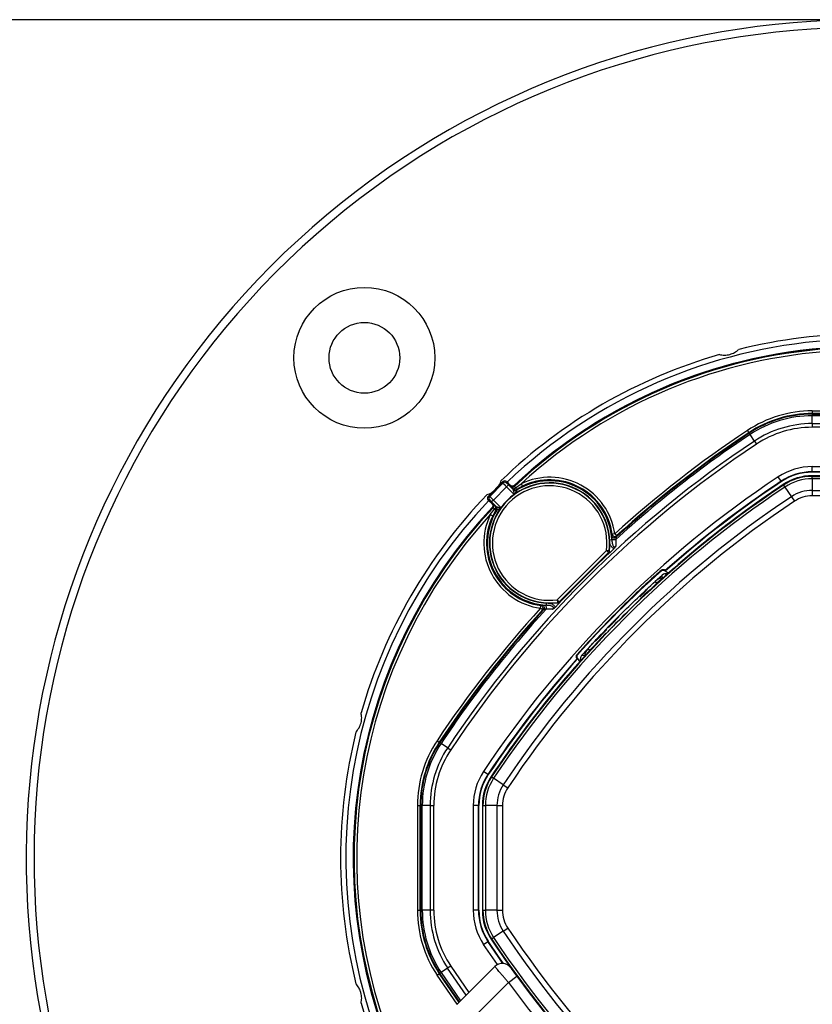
# Model space of a CAD drawing. Header units: millimetres. Extents: x 20 to 19939, y 40 to 15016.
# Tile 67 of 106: x 6457 to 6759, y 14640 to 15016. Entities that reach past the tile are written whole.
import ezdxf

# ---------------------------------------------------------------- set-up
doc = ezdxf.new("R2010")
doc.units = ezdxf.units.MM
doc.header["$LTSCALE"] = 2
doc.layers.add('COMPONENT_GEOMETRY', color=7, linetype='Continuous')
doc.styles.add('SLDTEXTSTYLE0', font='TXT', dxfattribs={"width": 0.75})
doc.dimstyles.new('SLDDIMSTYLE1', dxfattribs={"dimtxt": 100, "dimasz": 6.604, "dimexe": 0, "dimexo": 0.0625, "dimgap": 25, "dimtad": 0, "dimtih": 1, "dimtoh": 1, "dimdec": 0, "dimrnd": 1e-09, "dimzin": 12, "dimdsep": 46, "dimtxsty": 'SLDTEXTSTYLE0', "dimsah": 1, "dimcen": 0.09, "dimadec": 0, "dimazin": 3, "dimtfac": 1, "dimtdec": 0, "dimtofl": 0, "dimtmove": 0, "dimatfit": 3, "dimfxl": 1, "dimfrac": 2, "dimtolj": 1, "dimtzin": 12, "dimarcsym": 0})

# ---------------------------------------------------------------- blocks, each defined once
blk = doc.blocks.new('_D_2')
at = {"layer": 'COMPONENT_GEOMETRY', "color": 7}
for p, q in [((6776.75, 15015.64), (762.92, 15015.64)), ((769.27, 15015.64), (769.27, 12372.01)), ((569.2, 12351.7), (538.73, 12351.7)), ((538.73, 12351.7), (538.73, 12192.95)), ((969.34, 12351.7), (999.8, 12351.7)), ((999.8, 12351.7), (999.8, 12192.95)), ((538.73, 12192.95), (569.2, 12192.95)), ((999.8, 12192.95), (969.34, 12192.95)), ((769.27, 9399.71), (769.27, 12043.33)), ((4049.38, 9399.71), (762.92, 9399.71))]:
    blk.add_line(p, q, dxfattribs=at)
for points in [[(769.27, 15015.64), (768.25, 15009.04), (770.28, 15009.04)], [(769.27, 9399.71), (770.28, 9406.31), (768.25, 9406.31)]]:
    blk.add_solid(points, dxfattribs=at)
at = {"layer": 'COMPONENT_GEOMETRY', "color": 7, "char_height": 100, "attachment_point": 1, "style": 'SLDTEXTSTYLE0'}
for s, insert in [('9\'2.55"', (569.2, 12321.86)), ('2808mm', (496.49, 12172.24))]:
    blk.add_mtext(s, dxfattribs=dict(at, insert=insert))

msp = doc.modelspace()

# ---------------------------------------------------------------- linework, layer by layer
at = {"color": 7, "linetype": 'Continuous', "lineweight": 25}
for p, q in [((6759.31, 14866.29), (6799.26, 14866.29)), ((6759.31, 14866.29), (6759.31, 14865.29)), ((6759.31, 14865.04), (6759.31, 14865.29)), ((6799.26, 14865.29), (6759.31, 14865.29)), ((6759.31, 14865.04), (6799.26, 14865.04)), ((6759.31, 14865.04), (6759.31, 14864.46)), ((6759.31, 14861.46), (6759.31, 14864.46)), ((6799.26, 14864.46), (6759.31, 14864.46)), ((6734.52, 14858.8), (6735.08, 14857.97)), ((6759.31, 14861.46), (6759.31, 14860.04)), ((6759.31, 14861.46), (6799.26, 14861.46)), ((6799.26, 14860.04), (6759.31, 14860.04)), ((6735.22, 14857.76), (6735.08, 14857.97)), ((6735.22, 14857.76), (6735.54, 14857.27)), ((6737.2, 14854.78), (6735.54, 14857.27)), ((6737.2, 14854.78), (6737.99, 14853.6)), ((6759.31, 14845.04), (6799.26, 14845.04)), ((6759.31, 14843.04), (6759.31, 14845.04)), ((6747.4, 14839.44), (6746.3, 14841.1)), ((6799.26, 14843.04), (6759.31, 14843.04)), ((6759.31, 14842.86), (6759.31, 14843.04)), ((6799.26, 14842.86), (6759.31, 14842.86)), ((6799.26, 14841.54), (6759.31, 14841.54)), ((6759.31, 14841.31), (6759.31, 14841.54)), ((6759.31, 14840.4), (6759.31, 14841.31)), ((6759.31, 14841.31), (6799.26, 14841.31)), ((6759.31, 14840.4), (6759.31, 14835.95)), ((6799.26, 14840.4), (6759.31, 14840.4)), ((6641.25, 14839.32), (6635.61, 14833.68)), ((6636.18, 14833.68), (6641.25, 14838.75)), ((6642.66, 14837.33), (6637.6, 14832.27)), ((6641.25, 14838.75), (6641.25, 14839.32)), ((6643.36, 14838.03), (6642.66, 14837.33)), ((6642.67, 14839.32), (6642.67, 14838.75)), ((6644.15, 14837.84), (6642.67, 14839.32)), ((6643.36, 14838.03), (6645.24, 14836.16)), ((6644.22, 14837.46), (6644.15, 14837.84)), ((6645.24, 14836.16), (6645.14, 14836.49)), ((6645.24, 14836.16), (6645.24, 14836.16)), ((6646.08, 14836.96), (6648.23, 14838.5)), ((6648.67, 14837.6), (6646.37, 14836.35)), ((6646.47, 14836.02), (6646.47, 14836.02)), ((6648.23, 14838.5), (6648.67, 14837.6)), ((6747.5, 14839.29), (6747.4, 14839.44)), ((6748.36, 14838), (6748.24, 14838.19)), ((6748.36, 14838), (6748.87, 14837.24)), ((6748.87, 14837.24), (6751.33, 14833.54)), ((6759.31, 14835.95), (6799.26, 14835.95)), ((6759.31, 14835.95), (6759.31, 14833.87)), ((6635.61, 14833.68), (6636.18, 14833.68)), ((6635.61, 14832.26), (6637.09, 14830.78)), ((6636.18, 14832.26), (6635.61, 14832.26)), ((6637.6, 14832.27), (6636.9, 14831.57)), ((6751.33, 14833.54), (6752.48, 14831.8)), ((6799.26, 14833.87), (6759.31, 14833.87)), ((6636.43, 14826.7), (6637.97, 14828.85)), ((6638.77, 14829.69), (6636.9, 14831.57)), ((6637.09, 14830.78), (6637.48, 14830.71)), ((6638.58, 14828.56), (6637.33, 14826.26)), ((6638.44, 14829.79), (6638.77, 14829.69)), ((6638.77, 14829.69), (6638.77, 14829.69)), ((6638.91, 14828.46), (6638.91, 14828.46)), ((6636.43, 14826.7), (6637.33, 14826.26)), ((6682.78, 14818.72), (6682.96, 14819.2)), ((6682.83, 14817.05), (6682.81, 14817.62)), ((6683.95, 14819.34), (6682.96, 14819.2)), ((6683.95, 14819.34), (6684.63, 14818.6)), ((6684.29, 14817.17), (6684.29, 14814.73)), ((6684.63, 14818.6), (6684.44, 14818.1)), ((6661.97, 14794.17), (6680.76, 14812.96)), ((6681.47, 14812.26), (6662.67, 14793.46)), ((6681.59, 14812.2), (6662.73, 14793.34)), ((6681.47, 14812.26), (6680.76, 14812.96)), ((6681.75, 14812.83), (6680.76, 14812.96)), ((6681.75, 14812.83), (6681.87, 14812.77)), ((6699.4, 14801.25), (6702.02, 14803.65)), ((6703.2, 14805.14), (6703, 14805.3)), ((6703.2, 14805.14), (6703.19, 14805.37)), ((6704.27, 14804.32), (6703.2, 14805.14)), ((6695.52, 14797.7), (6695.92, 14798.1)), ((6695.99, 14798.16), (6696.03, 14798.21)), ((6693.46, 14795.36), (6695.47, 14797.37)), ((6693.62, 14794.51), (6693.62, 14794.41)), ((6695.3, 14797.19), (6695.66, 14797.56)), ((6695.47, 14797.37), (6695.61, 14797.22)), ((6695.66, 14797.56), (6696.06, 14797.95)), ((6695.66, 14797.56), (6695.8, 14797.42)), ((6696.06, 14797.95), (6696.2, 14797.81)), ((6696.13, 14798.02), (6696.17, 14798.07)), ((6696.13, 14798.02), (6696.27, 14797.88)), ((6696.31, 14797.93), (6696.17, 14798.07)), ((6655.59, 14790.98), (6655.73, 14791.97)), ((6656.33, 14790.3), (6655.59, 14790.98)), ((6655.73, 14791.97), (6656.21, 14792.15)), ((6657.31, 14792.12), (6657.88, 14792.1)), ((6660.2, 14790.64), (6657.76, 14790.64)), ((6661.97, 14794.17), (6662.67, 14793.46)), ((6661.97, 14794.17), (6662.1, 14793.18)), ((6662.16, 14793.06), (6662.1, 14793.18)), ((6656.83, 14790.49), (6656.33, 14790.3)), ((6676.67, 14778.57), (6680.93, 14782.83)), ((6680.52, 14781.31), (6680.42, 14781.31)), ((6671.28, 14772.91), (6675.65, 14777.69)), ((6676.59, 14778.49), (6676.74, 14778.35)), ((6676.6, 14778.49), (6676.74, 14778.35)), ((6676.67, 14778.57), (6676.81, 14778.42)), ((6669.79, 14771.73), (6669.63, 14771.93)), ((6669.79, 14771.73), (6669.56, 14771.74)), ((6670.61, 14770.66), (6669.79, 14771.73)), ((6616.13, 14740.41), (6616.96, 14739.85)), ((6617.17, 14739.71), (6616.96, 14739.85)), ((6617.17, 14739.71), (6617.66, 14739.39)), ((6620.15, 14737.73), (6617.66, 14739.39)), ((6620.15, 14737.73), (6621.33, 14736.94)), ((6635.49, 14727.53), (6633.83, 14728.63)), ((6635.64, 14727.43), (6635.49, 14727.53)), ((6636.93, 14726.57), (6636.74, 14726.69)), ((6636.93, 14726.57), (6637.69, 14726.06)), ((6641.39, 14723.6), (6637.69, 14726.06)), ((6641.39, 14723.6), (6643.13, 14722.45)), ((6608.64, 14715.62), (6609.64, 14715.62)), ((6608.64, 14715.62), (6608.64, 14675.67)), ((6609.89, 14715.62), (6609.64, 14715.62)), ((6609.64, 14675.67), (6609.64, 14715.62)), ((6609.89, 14715.62), (6610.47, 14715.62)), ((6609.89, 14715.62), (6609.89, 14675.67)), ((6613.47, 14715.62), (6610.47, 14715.62)), ((6610.47, 14675.67), (6610.47, 14715.62)), ((6613.47, 14715.62), (6614.89, 14715.62)), ((6613.47, 14715.62), (6613.47, 14675.67)), ((6614.89, 14675.67), (6614.89, 14715.62)), ((6629.89, 14715.62), (6629.89, 14675.67)), ((6631.89, 14715.62), (6629.89, 14715.62)), ((6631.89, 14675.67), (6631.89, 14715.62)), ((6632.07, 14715.62), (6631.89, 14715.62)), ((6632.07, 14675.67), (6632.07, 14715.62)), ((6633.62, 14715.62), (6633.39, 14715.62)), ((6633.39, 14715.62), (6633.39, 14675.67)), ((6633.62, 14675.67), (6633.62, 14715.62)), ((6633.62, 14715.62), (6634.53, 14715.62)), ((6638.98, 14715.62), (6634.53, 14715.62)), ((6634.53, 14715.62), (6634.53, 14675.67)), ((6638.98, 14715.62), (6641.06, 14715.62)), ((6638.98, 14675.67), (6638.98, 14715.62)), ((6641.06, 14715.62), (6641.06, 14675.67)), ((6608.64, 14675.67), (6609.64, 14675.67)), ((6609.89, 14675.67), (6609.64, 14675.67)), ((6609.89, 14675.67), (6610.47, 14675.67)), ((6613.47, 14675.67), (6610.47, 14675.67)), ((6614.89, 14675.67), (6613.47, 14675.67)), ((6631.89, 14675.67), (6629.89, 14675.67)), ((6632.07, 14675.67), (6631.89, 14675.67)), ((6633.62, 14675.67), (6633.39, 14675.67)), ((6633.62, 14675.67), (6634.53, 14675.67)), ((6638.98, 14675.67), (6634.53, 14675.67)), ((6638.98, 14675.67), (6641.06, 14675.67)), ((6641.39, 14667.68), (6637.69, 14665.22)), ((6641.39, 14667.68), (6643.13, 14668.84)), ((6633.83, 14662.65), (6635.49, 14663.76)), ((6635.64, 14663.85), (6635.49, 14663.76)), ((6636.93, 14664.71), (6636.74, 14664.59)), ((6636.93, 14664.71), (6637.69, 14665.22)), ((6617.17, 14651.57), (6616.96, 14651.43)), ((6617.17, 14651.57), (6617.66, 14651.89)), ((6620.15, 14653.55), (6617.66, 14651.89)), ((6621.33, 14654.34), (6620.15, 14653.55)), ((6623.68, 14639.73), (6638.14, 14654.19)), ((6616.13, 14650.88), (6616.96, 14651.43)), ((6643.35, 14648.09), (6629.34, 14634.08)), ((6643.35, 14648.09), (6646.57, 14650.46)), ((6646.57, 14650.46), (6648.93, 14647.27))]:
    msp.add_line(p, q, dxfattribs=at)
at = {"color": 8, "linetype": 'Continuous', "lineweight": 25}
for p, q in [((6645.54, 14834.44), (6642.66, 14837.33)), ((6637.6, 14832.27), (6640.49, 14829.39)), ((6682.83, 14817.05), (6682.05, 14817.01)), ((6657.88, 14792.1), (6657.92, 14792.88)), ((6639.11, 14654.91), (6633.83, 14662.65)), ((6624.65, 14640.7), (6617.17, 14651.57)), ((6617.66, 14651.89), (6625.06, 14641.12)), ((6627.22, 14643.27), (6620.15, 14653.55)), ((6621.33, 14654.34), (6628.23, 14644.29)), ((6623.75, 14639.8), (6616.13, 14650.88)), ((6616.96, 14651.43), (6624.47, 14640.52))]:
    msp.add_line(p, q, dxfattribs=at)
at = {"color": 7, "linetype": 'Continuous', "lineweight": 25, "flags": 128}
for points in [[(6646.08, 14836.96), (6645.94, 14836.83), (6645.79, 14836.71), (6645.65, 14836.61), (6645.51, 14836.54), (6645.39, 14836.49), (6645.29, 14836.46), (6645.2, 14836.46), (6645.14, 14836.49)], [(6645.54, 14837.82), (6645.55, 14837.77), (6645.6, 14837.53), (6645.62, 14837.43)], [(6646.37, 14836.35), (6646.39, 14836.28), (6646.47, 14836.02)], [(6637.5, 14829.31), (6637.43, 14829.32), (6637.19, 14829.37), (6637.11, 14829.39)], [(6638.44, 14829.79), (6638.47, 14829.73), (6638.47, 14829.64), (6638.44, 14829.54), (6638.39, 14829.42), (6638.32, 14829.28), (6638.22, 14829.14), (6638.1, 14828.99), (6637.97, 14828.85)], [(6638.91, 14828.46), (6638.84, 14828.48), (6638.58, 14828.56)], [(6684.29, 14817.17), (6684.06, 14817.11), (6683.81, 14817.08), (6683.56, 14817.09), (6683.33, 14817.14), (6683.13, 14817.22), (6682.97, 14817.33), (6682.86, 14817.47), (6682.81, 14817.62)], [(6681.59, 14812.2), (6681.49, 14812.24), (6681.47, 14812.26)], [(6701.72, 14805.26), (6701.72, 14805.3), (6701.71, 14805.48), (6701.71, 14805.52)], [(6702.99, 14805.55), (6702.99, 14805.44), (6703, 14805.3)], [(6657.76, 14790.64), (6657.82, 14790.87), (6657.85, 14791.12), (6657.84, 14791.37), (6657.79, 14791.6), (6657.71, 14791.8), (6657.6, 14791.96), (6657.46, 14792.07), (6657.31, 14792.12)], [(6662.67, 14793.46), (6662.69, 14793.44), (6662.73, 14793.34)], [(6669.38, 14771.94), (6669.49, 14771.94), (6669.63, 14771.93)], [(6669.67, 14773.21), (6669.63, 14773.21), (6669.45, 14773.22), (6669.41, 14773.22)], [(6641.23, 14655.36), (6639.41, 14657.98), (6635.49, 14663.76)], [(6641.46, 14655.33), (6639.56, 14658.06), (6635.64, 14663.85)]]:
    msp.add_lwpolyline(points, dxfattribs=at)
at = {"color": 8, "linetype": 'Continuous', "lineweight": 25, "flags": 128}
for points in [[(6645.62, 14837.43), (6645.47, 14837.32), (6645.33, 14837.25)], [(6702.02, 14803.65), (6701.94, 14803.52), (6701.91, 14803.35), (6701.93, 14803.12), (6702.01, 14802.86), (6702.15, 14802.58), (6702.16, 14802.56)], [(6671.28, 14772.91), (6671.41, 14772.99), (6671.59, 14773.02), (6671.81, 14773), (6672.07, 14772.92), (6672.35, 14772.78), (6672.37, 14772.78)]]:
    msp.add_lwpolyline(points, dxfattribs=at)
at = {"color": 7, "linetype": 'Continuous', "lineweight": 25}
for radius in [26.88, 13.5]:
    msp.add_circle((6588.37, 14886.56), radius, dxfattribs=at)
for centre, radius, start, end in [((6779.29, 14695.64), 320, 330.2322, 209.7698), ((6779.29, 14695.64), 317, 329.9274, 210.0807), ((6779.29, 14695.64), 198, 335.8585, 133.5556), ((6779.29, 14695.64), 200, 76.0906, 103.9094), ((6779.29, 14695.64), 195.2, 45, 133.2502), ((6779.29, 14695.64), 200, 106.0906, 133.9094), ((6759.31, 14821.54), 44.76, 90, 123.6328), ((6759.31, 14821.54), 43.76, 90, 123.6328), ((6759.31, 14821.54), 43.51, 90, 123.6328), ((6759.31, 14821.54), 42.92, 90, 123.6328), ((6969.78, 14505.15), 424.76, 123.6328, 132.2933), ((6759.31, 14821.54), 39.92, 90, 123.6328), ((6759.31, 14821.54), 38.51, 90, 123.6328), ((6969.78, 14505.15), 419.92, 123.6328, 146.3672), ((6969.78, 14505.15), 422.92, 123.6328, 132.458), ((6969.78, 14505.15), 423.51, 123.6328, 132.3574), ((6969.78, 14505.15), 423.76, 123.6328, 132.2933), ((6969.78, 14505.15), 418.51, 123.6328, 146.3672), ((6759.31, 14821.54), 23.5, 90, 123.6328), ((6969.78, 14505.15), 403.5, 123.6328, 146.3672), ((6641.96, 14838.61), 1, 45.0087, 134.9913), ((6659.08, 14815.85), 23.78, 2.8894, 122.0095), ((6659.08, 14815.85), 25.12, 7.995, 115.5839), ((6659.08, 14815.85), 24.12, 7.995, 115.5839), ((6759.31, 14821.54), 21.5, 90, 123.6328), ((6759.31, 14821.54), 21.33, 90, 123.6328), ((6759.31, 14821.54), 20, 90, 123.6328), ((6759.31, 14821.54), 19.78, 90, 123.6328), ((6759.31, 14821.54), 18.86, 90, 123.6328), ((6659.08, 14815.85), 23, 352.2984, 277.7016), ((6659.08, 14815.85), 22.87, 352.4133, 277.5867), ((6969.78, 14505.15), 399.78, 123.6328, 146.3672), ((6659.08, 14815.85), 21.87, 352.4133, 277.5867), ((6969.78, 14505.15), 398.86, 123.6328, 146.3672), ((6641.96, 14838.04), 1, 45.0204, 134.9796), ((6644.93, 14838.16), 1, 225.0329, 293.6773), ((6645.85, 14837.2), 1, 225.0451, 301.7789), ((6645.94, 14836.87), 1, 225.0619, 301.9476), ((6645.94, 14836.87), 1, 225.0452, 301.9957), ((6644.2, 14835.67), 2.28, 17.5583, 34.5721), ((6969.78, 14505.15), 400, 123.6328, 133.6625), ((6969.78, 14505.15), 401.5, 123.6328, 131.604), ((6969.78, 14505.15), 401.33, 123.6328, 131.6247), ((6969.78, 14505.15), 400, 123.6328, 130.8526), ((6759.31, 14821.54), 14.42, 90, 123.6328), ((6779.29, 14695.64), 198, 136.4444, 204.1415), ((6779.29, 14695.64), 200, 136.0906, 163.9094), ((6636.32, 14832.97), 1, 135.0087, 224.9913), ((6636.89, 14832.97), 1, 135.0204, 224.9796), ((6969.78, 14505.15), 394.42, 123.6328, 146.3672), ((6759.31, 14821.54), 12.33, 90, 123.6328), ((6779.29, 14695.64), 195.2, 136.7498, 203.8276), ((6659.08, 14815.85), 23.78, 147.9905, 267.1106), ((6636.77, 14830), 1, 316.7152, 348.2081), ((6639.26, 14830.73), 2.28, 235.4279, 252.4417), ((6637.73, 14829.08), 1, 328.2211, 44.9549), ((6638.06, 14828.99), 1, 328.0524, 44.9381), ((6638.06, 14828.99), 1, 328.0043, 44.9548), ((6969.78, 14505.15), 392.33, 123.6328, 146.3672), ((6659.08, 14815.85), 25.12, 154.4161, 262.005), ((6659.08, 14815.85), 24.12, 154.4161, 262.005), ((6683.77, 14818.84), 1, 187.1062, 312.1568), ((6683.96, 14819.35), 1, 188.1885, 312.0998), ((6969.78, 14505.15), 420.84, 132.8281, 137.1719), ((6680.76, 14812.96), 1, 315.1507, 352.2626), ((6969.08, 14505.85), 401.4, 131.7638, 138.2362), ((6702.79, 14797.6), 5, 95.3283, 132.3881), ((6703.36, 14802.16), 2, 71.7872, 131.8849), ((6969.78, 14505.15), 424.76, 137.7067, 146.3672), ((6969.78, 14505.15), 422.92, 137.542, 146.3672), ((6655.58, 14790.97), 1, 317.9002, 81.8115), ((6656.09, 14791.16), 1, 317.8432, 82.8938), ((6661.97, 14794.17), 1, 277.7374, 314.8493), ((6969.78, 14505.15), 399.86, 134.2454, 135.7546), ((6969.78, 14505.15), 423.76, 137.7067, 146.3672), ((6969.78, 14505.15), 423.51, 137.6426, 146.3672), ((6969.78, 14505.15), 400, 136.3375, 146.3672), ((6672.77, 14771.57), 2, 138.1151, 198.2128), ((6677.33, 14772.14), 5, 137.6119, 174.6717), ((6969.78, 14505.15), 401.5, 138.396, 146.3672), ((6969.78, 14505.15), 401.33, 138.3753, 146.3672), ((6969.78, 14505.15), 400, 139.1474, 146.3672), ((6779.29, 14695.64), 200, 166.0906, 193.9094), ((6653.39, 14715.62), 44.76, 146.3672, 180), ((6653.39, 14715.62), 43.76, 146.3672, 180), ((6653.39, 14715.62), 43.51, 146.3672, 180), ((6653.39, 14715.62), 42.92, 146.3672, 180), ((6653.39, 14715.62), 39.92, 146.3672, 180), ((6653.39, 14715.62), 38.51, 146.3672, 180), ((6653.39, 14715.62), 23.5, 146.3672, 180), ((6653.39, 14715.62), 21.5, 146.3672, 180), ((6653.39, 14715.62), 21.33, 146.3672, 180), ((6653.39, 14715.62), 20, 146.3672, 180), ((6653.39, 14715.62), 19.78, 146.3672, 180), ((6653.39, 14715.62), 18.86, 146.3672, 180), ((6653.39, 14715.62), 14.42, 146.3672, 180), ((6653.39, 14715.62), 12.33, 146.3672, 180), ((6653.39, 14675.67), 44.76, 180, 213.6328), ((6653.39, 14675.67), 43.76, 180, 213.6328), ((6653.39, 14675.67), 43.51, 180, 213.6328), ((6653.39, 14675.67), 42.92, 180, 213.6328), ((6653.39, 14675.67), 39.92, 180, 213.6328), ((6653.39, 14675.67), 38.51, 180, 213.6328), ((6653.39, 14675.67), 23.5, 180, 213.6328), ((6653.39, 14675.67), 21.5, 180, 213.6328), ((6653.39, 14675.67), 21.33, 180, 213.6328), ((6653.39, 14675.67), 20, 180, 213.6328), ((6653.39, 14675.67), 19.78, 180, 213.6328), ((6653.39, 14675.67), 18.86, 180, 213.6328), ((6653.39, 14675.67), 14.42, 180, 213.6328), ((6653.39, 14675.67), 12.33, 180, 213.6328), ((6969.78, 14886.14), 394.42, 213.6328, 236.3672), ((6969.78, 14886.14), 392.33, 213.6328, 236.3672), ((6969.78, 14886.14), 400, 213.6328, 221.8471), ((6969.78, 14886.14), 400, 213.6328, 220.8526), ((6969.78, 14886.14), 399.78, 213.6328, 236.3672), ((6969.78, 14886.14), 398.86, 213.6328, 236.3672), ((6640.97, 14651.36), 4, 35.7221, 135), ((6968.96, 14887.24), 404, 216.2964, 222.0724), ((6779.29, 14695.64), 200, 196.0906, 204.3597)]:
    msp.add_arc(centre, radius, start, end, dxfattribs=at)
at = {"color": 8, "linetype": 'Continuous', "lineweight": 25}
for centre, radius, start, end in [((6779.29, 14695.64), 195.2, 336.1724, 133.2502), ((6779.29, 14695.64), 194.87, 336.2097, 133.3112), ((6779.29, 14695.64), 193.87, 336.3244, 132.5316), ((6779.29, 14695.64), 194.87, 136.6888, 203.7903), ((6636.77, 14830), 1, 348.2035, 44.9679), ((6779.29, 14695.64), 193.87, 137.4684, 203.6756)]:
    msp.add_arc(centre, radius, start, end, dxfattribs=at)
at = {"color": 7, "linetype": 'Continuous', "lineweight": 25}
for centre, major_axis, ratio, start_param, end_param in [((6642.67, 14837.34), (1.41, -1.41), 0.008728, 3.159046, 4.712389), ((6643.38, 14838.04), (0.707, -0.707), 0.017455, 3.159046, 4.712389), ((6637.59, 14832.26), (1.41, -1.41), 0.008728, 1.570796, 3.124139), ((6636.89, 14831.55), (0.707, -0.707), 0.017455, 1.570796, 3.124139)]:
    msp.add_ellipse(centre, major_axis=major_axis, ratio=ratio, start_param=start_param, end_param=end_param, dxfattribs=at)
for points, knots in [([(6723.86, 14887.81), (6724.17, 14887.74), (6724.79, 14887.62), (6725.79, 14887.57), (6726.83, 14887.64), (6727.83, 14887.85), (6728.78, 14888.18), (6729.66, 14888.61), (6730.49, 14889.14), (6730.97, 14889.56), (6731.21, 14889.78)], [0, 0, 0, 0, 0.125658, 0.254213, 0.380096, 0.510315, 0.625689, 0.744467, 0.870637, 1, 1, 1, 1]), ([(6639.58, 14837.64), (6639.65, 14837.74), (6640.16, 14838.38), (6640.39, 14839.11), (6640.59, 14839.73)], [0, 0, 0, 0, 0.147367, 1, 1, 1, 1]), ([(6645.54, 14837.82), (6645.45, 14837.75), (6645.28, 14837.61), (6644.94, 14837.53), (6644.6, 14837.56), (6644.33, 14837.68), (6644.2, 14837.79), (6644.15, 14837.84)], [0, 0, 0, 0, 0.218911, 0.437804, 0.656674, 0.875599, 1, 1, 1, 1]), ([(6645.14, 14836.49), (6645.05, 14836.58), (6644.96, 14836.68), (6644.89, 14836.75), (6644.88, 14836.76)], [0, 0, 0, 0, 0.9294288, 1, 1, 1, 1]), ([(6645.62, 14837.43), (6645.62, 14837.42), (6645.64, 14837.4), (6645.76, 14837.27), (6645.92, 14837.11), (6646.04, 14837), (6646.08, 14836.96)], [0, 0, 0, 0, 0.280481, 0.560909, 0.841352, 1, 1, 1, 1]), ([(6635.2, 14834.35), (6635.82, 14834.54), (6636.56, 14834.77), (6637.21, 14835.29), (6637.32, 14835.38)], [0, 0, 0, 0, 0.8344337, 1, 1, 1, 1]), ([(6637.09, 14830.78), (6637.16, 14830.69), (6637.31, 14830.52), (6637.4, 14830.18), (6637.38, 14829.84), (6637.27, 14829.57), (6637.16, 14829.44), (6637.11, 14829.39)], [0, 0, 0, 0, 0.219062, 0.438085, 0.657012, 0.875883, 1, 1, 1, 1]), ([(6637.97, 14828.85), (6637.9, 14828.93), (6637.76, 14829.07), (6637.6, 14829.23), (6637.51, 14829.3), (6637.5, 14829.31), (6637.5, 14829.31)], [0, 0, 0, 0, 0.280604, 0.561105, 0.841525, 1, 1, 1, 1]), ([(6637.99, 14830.23), (6638, 14830.22), (6638.11, 14830.11), (6638.28, 14829.94), (6638.44, 14829.79)], [0, 0, 0, 0, 0.088524, 1, 1, 1, 1]), ([(6682.81, 14817.62), (6682.81, 14817.76), (6682.79, 14818.13), (6682.77, 14818.57), (6682.77, 14818.67), (6682.78, 14818.72)], [0, 0, 0, 0, 0.250191, 0.622672, 1, 1, 1, 1]), ([(6682.83, 14817.05), (6682.88, 14816.49), (6682.93, 14815.77), (6683.2, 14814.94), (6683.37, 14814.6), (6683.54, 14814.43), (6683.65, 14814.37), (6683.74, 14814.35), (6683.85, 14814.35), (6683.95, 14814.39), (6684.1, 14814.48), (6684.19, 14814.6), (6684.27, 14814.7), (6684.28, 14814.72), (6684.29, 14814.73)], [0, 0, 0, 0, 0.456594, 0.595492, 0.718407, 0.766391, 0.782988, 0.813213, 0.840302, 0.87304, 0.896389, 0.977718, 0.990559, 1, 1, 1, 1]), ([(6684.44, 14818.1), (6684.43, 14818.06), (6684.42, 14818.02), (6684.39, 14817.83), (6684.35, 14817.59), (6684.31, 14817.29), (6684.29, 14817.17)], [0, 0, 0, 0, 0.324277, 0.357498, 0.73264, 1, 1, 1, 1]), ([(6684.29, 14814.73), (6684.29, 14814.73), (6684.21, 14814.53), (6684.07, 14814.18), (6683.8, 14813.9), (6683.7, 14813.79)], [0, 0, 0, 0, 0.010918, 0.61059, 1, 1, 1, 1]), ([(6681.87, 14812.77), (6681.85, 14812.66), (6681.8, 14812.44), (6681.66, 14812.28), (6681.59, 14812.2)], [0, 0, 0, 0, 0.518032, 1, 1, 1, 1]), ([(6701.71, 14805.52), (6701.79, 14805.58), (6701.95, 14805.7), (6702.24, 14805.78), (6702.51, 14805.78), (6702.79, 14805.69), (6702.92, 14805.6), (6702.99, 14805.55)], [0, 0, 0, 0, 0.1774963, 0.355014, 0.5322307, 0.7173363, 1, 1, 1, 1]), ([(6701.71, 14805.52), (6700.96, 14804.85), (6696.23, 14800.61), (6685.11, 14790.18), (6675.45, 14779.74), (6669.41, 14773.22)], [0, 0, 0, 0, 0.066524, 0.416666, 1, 1, 1, 1]), ([(6701.72, 14805.26), (6701.82, 14805.33), (6702.02, 14805.47), (6702.37, 14805.53), (6702.71, 14805.48), (6702.9, 14805.36), (6703, 14805.3)], [0, 0, 0, 0, 0.2704863, 0.5136388, 0.7568201, 1, 1, 1, 1]), ([(6702.99, 14805.55), (6703, 14805.55), (6703.09, 14805.47), (6703.18, 14805.39), (6703.19, 14805.38), (6703.19, 14805.37)], [0, 0, 0, 0, 0.049227, 0.708398, 1, 1, 1, 1]), ([(6673.64, 14775.51), (6674.87, 14776.85), (6678.87, 14781.2), (6687.32, 14789.95), (6694.87, 14797.02), (6699.42, 14801.29)], [0, 0, 0, 0, 0.149319, 0.486813, 1, 1, 1, 1]), ([(6693.62, 14794.41), (6693.59, 14794.37), (6693.52, 14794.29), (6693.02, 14793.78), (6692.29, 14793.06), (6691.5, 14792.28), (6690.98, 14791.78), (6690.79, 14791.59)], [0, 0, 0, 0, 0.217051, 0.434103, 0.651134, 0.868186, 1, 1, 1, 1]), ([(6656.21, 14792.15), (6656.22, 14792.16), (6656.27, 14792.16), (6656.59, 14792.15), (6657.07, 14792.13), (6657.31, 14792.12)], [0, 0, 0, 0, 0.14904, 0.578447, 1, 1, 1, 1]), ([(6657.76, 14790.64), (6657.56, 14790.61), (6657.21, 14790.56), (6656.96, 14790.52), (6656.86, 14790.5), (6656.84, 14790.49), (6656.83, 14790.49)], [0, 0, 0, 0, 0.442733, 0.760062, 0.86088, 1, 1, 1, 1]), ([(6660.2, 14790.64), (6660.21, 14790.65), (6660.31, 14790.72), (6660.45, 14790.83), (6660.55, 14791), (6660.58, 14791.1), (6660.58, 14791.2), (6660.54, 14791.32), (6660.48, 14791.41), (6660.31, 14791.57), (6659.99, 14791.74), (6659.16, 14792), (6658.44, 14792.05), (6657.88, 14792.1)], [0, 0, 0, 0, 0.0094429, 0.103508, 0.1426094, 0.1595982, 0.1924369, 0.2169005, 0.258387, 0.2814833, 0.4044173, 0.543336, 1, 1, 1, 1]), ([(6661.14, 14791.23), (6661.02, 14791.12), (6660.73, 14790.86), (6660.39, 14790.71), (6660.2, 14790.64), (6660.2, 14790.64)], [0, 0, 0, 0, 0.436169, 0.989081, 1, 1, 1, 1]), ([(6662.73, 14793.34), (6662.64, 14793.26), (6662.48, 14793.12), (6662.26, 14793.08), (6662.16, 14793.06)], [0, 0, 0, 0, 0.53138, 1, 1, 1, 1]), ([(6681.33, 14783.51), (6681.32, 14783.5), (6681.31, 14783.49), (6681.63, 14783.81), (6682.46, 14784.64), (6684.04, 14786.22), (6685.09, 14787.27), (6685.62, 14787.8)], [0, 0, 0, 0, 0.013463, 0.154873, 0.436523, 0.717444, 1, 1, 1, 1]), ([(6683.34, 14784.14), (6683.03, 14783.82), (6682.4, 14783.18), (6681.56, 14782.32), (6680.92, 14781.68), (6680.58, 14781.36), (6680.53, 14781.32), (6680.52, 14781.31)], [0, 0, 0, 0, 0.217103, 0.434207, 0.651285, 0.868325, 1, 1, 1, 1]), ([(6682.9, 14785.32), (6682.89, 14785.31), (6682.87, 14785.29), (6682.81, 14785.23), (6682.72, 14785.14), (6682.57, 14784.98), (6682.38, 14784.79), (6682.22, 14784.63), (6682.14, 14784.54), (6682.11, 14784.51), (6682.11, 14784.51), (6682.11, 14784.51)], [0, 0, 0, 0, 0.052566, 0.104866, 0.190351, 0.329186, 0.547992, 0.773849, 0.877709, 0.965187, 1, 1, 1, 1]), ([(6682.91, 14785.33), (6682.91, 14785.33), (6682.91, 14785.33), (6682.9, 14785.32), (6682.9, 14785.32)], [0, 0, 0, 0, 0.472197, 1, 1, 1, 1]), ([(6669.41, 14773.22), (6669.35, 14773.14), (6669.23, 14772.98), (6669.15, 14772.69), (6669.15, 14772.42), (6669.24, 14772.14), (6669.33, 14772.01), (6669.38, 14771.94)], [0, 0, 0, 0, 0.1774963, 0.355014, 0.5322307, 0.7173363, 1, 1, 1, 1]), ([(6669.38, 14771.94), (6669.38, 14771.93), (6669.46, 14771.84), (6669.54, 14771.75), (6669.55, 14771.74), (6669.56, 14771.74)], [0, 0, 0, 0, 0.049227, 0.708398, 1, 1, 1, 1]), ([(6669.67, 14773.21), (6669.6, 14773.11), (6669.46, 14772.91), (6669.4, 14772.56), (6669.45, 14772.22), (6669.57, 14772.03), (6669.63, 14771.93)], [0, 0, 0, 0, 0.2704863, 0.5136388, 0.7568201, 1, 1, 1, 1]), ([(6585.15, 14743.72), (6585.57, 14744.22), (6586.39, 14745.21), (6587.16, 14747.15), (6587.44, 14749.21), (6587.23, 14750.43), (6587.12, 14751.07)], [0, 0, 0, 0, 0.25434, 0.510225, 0.74435, 1, 1, 1, 1]), ([(6643.35, 14648.09), (6643.06, 14648.43), (6642.46, 14649.12), (6641.6, 14650.13), (6640.79, 14651.08), (6640.05, 14651.94), (6639.41, 14652.7), (6638.88, 14653.32), (6638.48, 14653.79), (6638.26, 14654.05), (6638.16, 14654.17), (6638.14, 14654.19), (6638.14, 14654.19)], [0, 0, 0, 0, 0.107008, 0.217164, 0.324349, 0.434707, 0.54168, 0.651826, 0.757863, 0.867007, 0.933137, 1, 1, 1, 1]), ([(6644.21, 14653.7), (6644.22, 14653.69), (6644.25, 14653.65), (6644.52, 14653.27), (6645.05, 14652.54), (6645.76, 14651.56), (6646.3, 14650.82), (6646.57, 14650.46)], [0, 0, 0, 0, 0.133305, 0.348506, 0.565602, 0.783043, 1, 1, 1, 1]), ([(6587.12, 14640.21), (6587.23, 14640.85), (6587.45, 14642.12), (6587.14, 14644.18), (6586.36, 14646.11), (6585.57, 14647.06), (6585.15, 14647.56)], [0, 0, 0, 0, 0.25434, 0.510225, 0.74435, 1, 1, 1, 1])]:
    msp.add_open_spline(points, degree=3, knots=knots, dxfattribs=at)
at = {"color": 8, "linetype": 'Continuous', "lineweight": 25}
for points, knots in [([(6644.88, 14836.76), (6644.76, 14836.88), (6644.51, 14837.13), (6644.28, 14837.39), (6644.24, 14837.43), (6644.22, 14837.46)], [0, 0, 0, 0, 0.323624, 0.661813, 1, 1, 1, 1]), ([(6645.64, 14834.51), (6645.61, 14834.6), (6645.53, 14834.91), (6645.42, 14835.37), (6645.32, 14835.82), (6645.27, 14836.03), (6645.24, 14836.13), (6645.24, 14836.15), (6645.24, 14836.16)], [0, 0, 0, 0, 0.130658, 0.462907, 0.699895, 0.857775, 0.904851, 1, 1, 1, 1]), ([(6646.47, 14836.02), (6646.47, 14836.01), (6646.46, 14835.99), (6646.42, 14835.9), (6646.33, 14835.71), (6646.15, 14835.3), (6645.98, 14834.93), (6645.88, 14834.7), (6645.87, 14834.68)], [0, 0, 0, 0, 0.10849, 0.158376, 0.33267, 0.593132, 0.959708, 1, 1, 1, 1]), ([(6637.48, 14830.71), (6637.48, 14830.7), (6637.51, 14830.68), (6637.66, 14830.54), (6637.88, 14830.33), (6637.99, 14830.23)], [0, 0, 0, 0, 0.228918, 0.634085, 1, 1, 1, 1]), ([(6638.77, 14829.69), (6638.78, 14829.69), (6638.8, 14829.69), (6638.9, 14829.66), (6639.11, 14829.61), (6639.56, 14829.51), (6640.02, 14829.4), (6640.33, 14829.32), (6640.42, 14829.29)], [0, 0, 0, 0, 0.095149, 0.142225, 0.300105, 0.537093, 0.869342, 1, 1, 1, 1]), ([(6640.25, 14829.06), (6640.23, 14829.05), (6640, 14828.95), (6639.63, 14828.78), (6639.22, 14828.6), (6639.03, 14828.51), (6638.94, 14828.47), (6638.92, 14828.46), (6638.91, 14828.46)], [0, 0, 0, 0, 0.040292, 0.406868, 0.66733, 0.841624, 0.89151, 1, 1, 1, 1]), ([(6683.7, 14813.79), (6683.62, 14813.8), (6683.4, 14813.83), (6683, 14814.04), (6682.6, 14814.47), (6682.26, 14815.01), (6682.19, 14815.42), (6682.16, 14815.61)], [0, 0, 0, 0, 0.0909, 0.257449, 0.517596, 0.77591, 1, 1, 1, 1]), ([(6700.17, 14800.36), (6700.07, 14800.47), (6699.48, 14801.13), (6699.45, 14801.22), (6699.42, 14801.29)], [0, 0, 0, 0, 0.1631997, 1, 1, 1, 1]), ([(6659.32, 14792.77), (6659.51, 14792.74), (6659.92, 14792.67), (6660.46, 14792.33), (6660.89, 14791.93), (6661.1, 14791.53), (6661.13, 14791.31), (6661.14, 14791.23)], [0, 0, 0, 0, 0.22409, 0.482404, 0.742551, 0.9091, 1, 1, 1, 1]), ([(6673.64, 14775.51), (6673.72, 14775.48), (6673.81, 14775.44), (6674.5, 14774.83), (6674.63, 14774.71)], [0, 0, 0, 0, 0.813362, 1, 1, 1, 1])]:
    msp.add_open_spline(points, degree=3, knots=knots, dxfattribs=at)

# ---------------------------------------------------------------- dimensions: what is measured, and where the dimension line sits
at = {"layer": 'COMPONENT_GEOMETRY', "color": 7}
dim = msp.add_linear_dim(base=(769.27, 9399.71), p1=(6779.29, 15015.64), p2=(4051.92, 9399.71), angle=90, dimstyle='SLDDIMSTYLE1', dxfattribs=at)
dim.commit()
dim.dimension.update_dxf_attribs({"geometry": '_D_2', "text_midpoint": (769.27, 12207.67), "dimtype": 160})

doc.saveas('drawing.dxf')
